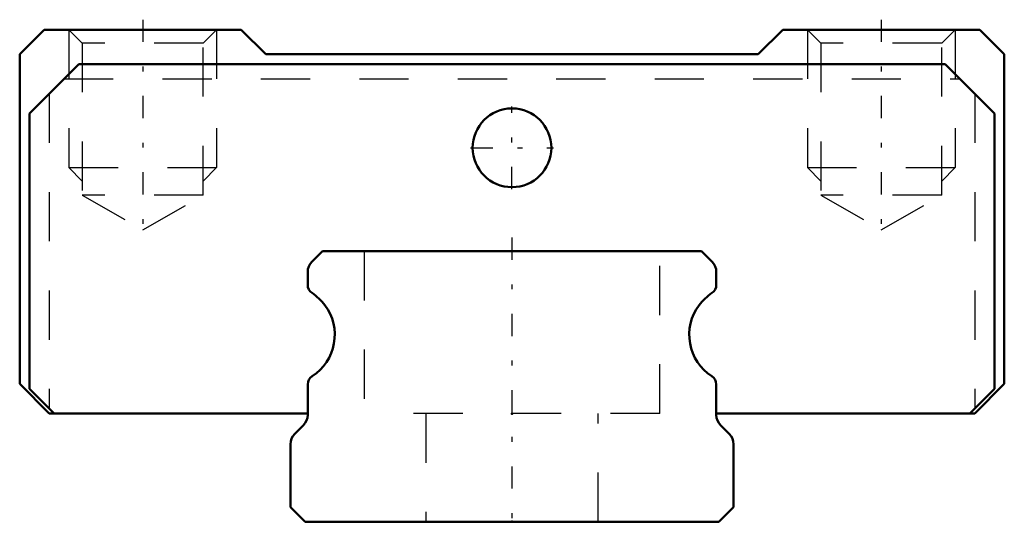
# Model space of a CAD drawing. Header units: millimetres. Extents: x -10 to 10, y -0.3 to 10.2.
import ezdxf

# ---------------------------------------------------------------- set-up
doc = ezdxf.new("R2010")
doc.units = ezdxf.units.MM
doc.linetypes.add('Center', pattern=[1.5, 0.45, -0.5, 0.05, -0.5])
doc.linetypes.add('Dashed', pattern=[2, 1, -1])
for name, color, linetype, lineweight in [('2d ConnectionPoints', 7, 'Continuous', 50), ('AM_0', 7, 'Continuous', 50), ('AM_5', 3, 'Continuous', 25), ('AM_7', 7, 'Center', 25), ('AM_9', 6, 'Dashed', 25)]:
    doc.layers.add(name, color=color, linetype=linetype, lineweight=lineweight)

# ---------------------------------------------------------------- blocks, each defined once
blk = doc.blocks.new('1_RSX9NMUU1_Slider_0_in_RSX9NMUU120LMG100W3960001_2')
at = {"layer": 'AM_0'}
for p, q in [((-9.5, 10), (-10, 9.5)), ((-5.5, 10), (-9.5, 10)), ((-5, 9.5), (-5.5, 10)), ((5.5, 10), (5, 9.5)), ((9.5, 10), (5.5, 10)), ((10, 9.5), (9.5, 10)), ((-10, 9.5), (-10, 2.8)), ((5, 9.5), (-5, 9.5)), ((10, 2.8), (10, 9.5)), ((-8.8, 9.3), (-9.8, 8.3)), ((8.8, 9.3), (-8.8, 9.3)), ((9.8, 8.3), (8.8, 9.3)), ((-9.8, 8.3), (-9.8, 2.7)), ((9.8, 2.7), (9.8, 8.3)), ((-10, 2.8), (-9.4, 2.2)), ((-9.8, 2.7), (-9.3, 2.2)), ((9.3, 2.2), (9.8, 2.7)), ((9.4, 2.2), (10, 2.8)), ((-9.4, 2.2), (-4.15, 2.2)), ((4.15, 2.2), (9.4, 2.2))]:
    blk.add_line(p, q, dxfattribs=at)
blk.add_circle((0, 7.6), 0.8, dxfattribs=at)
at = {"layer": 'AM_5', "linetype": 'Dashed'}
for p, q in [((-9, 10), (-9, 7.2)), ((-6, 10), (-6, 7.2)), ((6, 10), (6, 7.2)), ((9, 10), (9, 7.2)), ((-8.729, 6.92), (-9, 7.2)), ((-9, 7.2), (-6, 7.2)), ((-6.27, 6.92), (-6, 7.2)), ((6.271, 6.92), (6, 7.2)), ((6, 7.2), (9, 7.2)), ((8.73, 6.92), (9, 7.2))]:
    blk.add_line(p, q, dxfattribs=at)
at = {"layer": 'AM_7'}
for p, q in [((-7.5, 10.203), (-7.5, 5.727)), ((7.5, 10.203), (7.5, 5.727)), ((0, 6.76), (0, 8.44)), ((-0.84, 7.6), (0.84, 7.6))]:
    blk.add_line(p, q, dxfattribs=at)
at = {"layer": 'AM_9'}
for p, q in [((-9, 10), (-8.729, 9.729)), ((-6.27, 9.729), (-6, 10)), ((6, 10), (6.271, 9.729)), ((8.73, 9.729), (9, 10)), ((-8.729, 9.729), (-8.729, 6.64)), ((-6.27, 9.729), (-8.729, 9.729)), ((-6.27, 6.64), (-6.27, 9.729)), ((6.271, 9.729), (6.271, 6.64)), ((8.73, 9.729), (6.271, 9.729)), ((8.73, 6.64), (8.73, 9.729)), ((-9.1, 9), (9.1, 9)), ((-9.4, 8.7), (-9.4, 2.3)), ((9.4, 8.7), (9.4, 2.3)), ((-8.729, 6.64), (-7.5, 5.93)), ((-6.27, 6.64), (-8.729, 6.64)), ((-7.5, 5.93), (-6.27, 6.64)), ((6.271, 6.64), (7.5, 5.93)), ((8.73, 6.64), (6.271, 6.64)), ((7.5, 5.93), (8.73, 6.64))]:
    blk.add_line(p, q, dxfattribs=at)
blk = doc.blocks.new('2_RSX9M12010_Track_0_in_RSX9NMUU120LMG100W3960001_2')
at = {"layer": 'AM_0'}
for p, q in [((-3.85, 5.5), (-4.062, 5.288)), ((3.85, 5.5), (-3.85, 5.5)), ((4.062, 5.288), (3.85, 5.5)), ((-4.15, 5.076), (-4.15, 4.816)), ((4.15, 4.816), (4.15, 5.076)), ((-4.15, 2.791), (-4.15, 2.174)), ((4.15, 2.174), (4.15, 2.791)), ((-4.238, 1.962), (-4.412, 1.788)), ((4.412, 1.788), (4.238, 1.962)), ((-4.5, 1.576), (-4.5, 0.3)), ((4.5, 0.3), (4.5, 1.576)), ((-4.5, 0.3), (-4.2, 0)), ((4.2, 0), (4.5, 0.3)), ((-4.2, 0), (4.2, 0))]:
    blk.add_line(p, q, dxfattribs=at)
for centre, radius, start, end in [((-3.85, 5.076), 0.3, 135, 180), ((3.85, 5.076), 0.3, 360, 45), ((-3.95, 4.816), 0.2, 180, 235.8377), ((3.95, 4.816), 0.2, 304.1623, 0), ((-4.68, 3.74), 1.1, 36.8699, 55.8377), ((4.68, 3.74), 1.1, 124.1623, 143.1301), ((-4.6, 3.8), 1, 302.7972, 36.8699), ((4.6, 3.8), 1, 143.1301, 237.2028), ((-3.95, 2.791), 0.2, 122.7972, 180), ((3.95, 2.791), 0.2, 360, 57.2028), ((-4.45, 2.174), 0.3, 315, 0), ((4.45, 2.174), 0.3, 180, 225), ((-4.2, 1.576), 0.3, 135, 180), ((4.2, 1.576), 0.3, 0, 45)]:
    blk.add_arc(centre, radius, start, end, dxfattribs=at)
at = {"layer": 'AM_7'}
blk.add_line((0, 5.775), (0, -0.275), dxfattribs=at)
at = {"layer": 'AM_9'}
for p, q in [((-3, 5.5), (-3, 2.2)), ((3, 2.2), (3, 5.5)), ((3, 2.2), (-3, 2.2)), ((-1.75, 2.2), (-1.75, 0)), ((1.75, 0), (1.75, 2.2))]:
    blk.add_line(p, q, dxfattribs=at)

msp = doc.modelspace()

# ---------------------------------------------------------------- linework, layer by layer
at = {"layer": '2d ConnectionPoints'}
for p in [(0, 2.2), (0, 0), (0, 0)]:
    msp.add_point(p, dxfattribs=at)

# ---------------------------------------------------------------- block references
for name in ['1_RSX9NMUU1_Slider_0_in_RSX9NMUU120LMG100W3960001_2', '2_RSX9M12010_Track_0_in_RSX9NMUU120LMG100W3960001_2']:
    msp.add_blockref(name, (0, 0))

doc.saveas('drawing.dxf')
